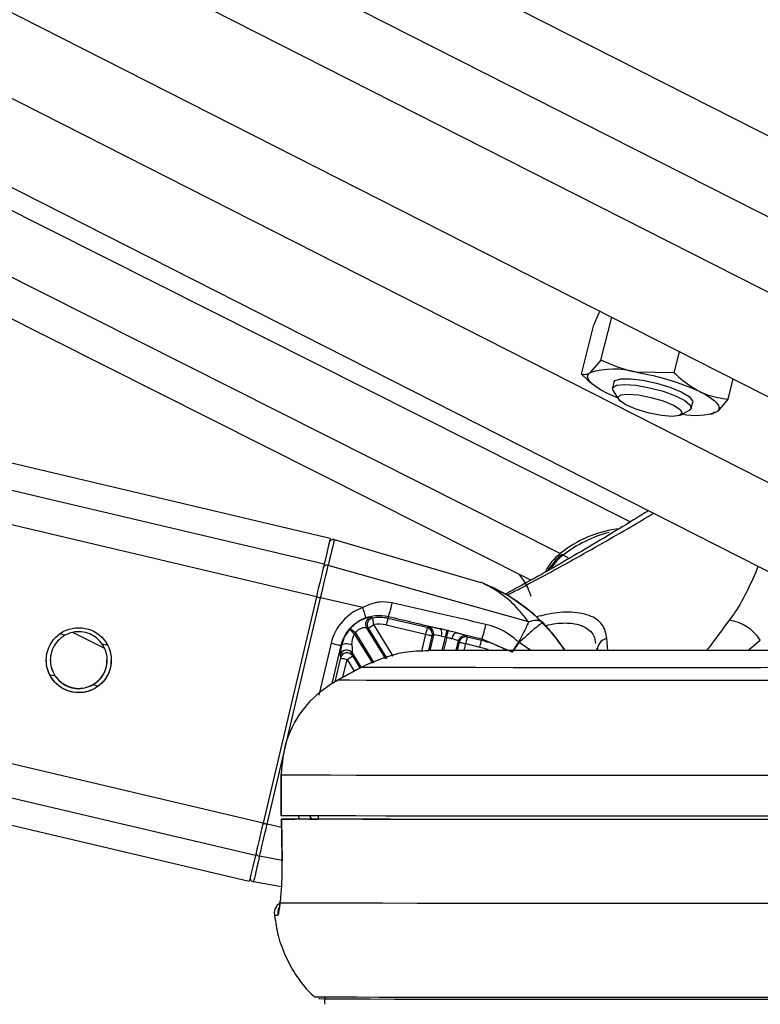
# Paper-space layout 'Wall Base Bracket' of a CAD drawing. Header units: millimetres. Extents: x 61326 to 443956, y 32752 to 406945.
# Tile 15 of 73: x 162989 to 165722, y 143161 to 146797. Entities that reach past the tile are written whole.
import ezdxf

# ---------------------------------------------------------------- set-up
doc = ezdxf.new("R2010")
doc.units = ezdxf.units.MM
doc.layers.add('COMPONENT_GEOMETRY', color=7, linetype='Continuous')
doc.styles.add('SLDTEXTSTYLE1', font='TXT', dxfattribs={"width": 0.75})
doc.dimstyles.new('SLDDIMSTYLE0', dxfattribs={"dimtxt": 2500, "dimasz": 165.1, "dimexe": 0, "dimexo": 0.0625, "dimgap": 625, "dimtad": 0, "dimtih": 1, "dimtoh": 1, "dimdec": 0, "dimlfac": 0.02, "dimrnd": 1e-09, "dimzin": 12, "dimdsep": 46, "dimtxsty": 'SLDTEXTSTYLE1', "dimsah": 1, "dimcen": 0.09, "dimadec": 0, "dimazin": 3, "dimtfac": 1, "dimtdec": 0, "dimtofl": 0, "dimtmove": 0, "dimatfit": 3, "dimfxl": 1, "dimfrac": 2, "dimtolj": 1, "dimtzin": 12, "dimarcsym": 0})

# ---------------------------------------------------------------- blocks, each defined once
blk = doc.blocks.new('_D_25')
at = {"layer": 'COMPONENT_GEOMETRY', "color": 7, "ltscale": 50}
for p, q in [((239589.9, 150850.6), (255467.8, 150850.6)), ((255309, 150850.6), (255309, 97466.8)), ((255309, 40114.2), (255309, 93498)), ((96763.2, 40114.2), (255467.8, 40114.2))]:
    blk.add_line(p, q, dxfattribs=at)
for points in [[(255309, 150850.6), (255283.6, 150685.5), (255334.4, 150685.5)], [(255309, 40114.2), (255334.4, 40279.3), (255283.6, 40279.3)]]:
    blk.add_solid(points, dxfattribs=at)
at = {"layer": 'COMPONENT_GEOMETRY', "color": 7, "ltscale": 50, "insert": (251614.6, 96720.7), "char_height": 2500, "attachment_point": 1, "style": 'SLDTEXTSTYLE1'}
blk.add_mtext('2215', dxfattribs=at)

psp = doc.layouts.new('Wall Base Bracket')

# ---------------------------------------------------------------- linework, layer by layer
at = {"color": 8, "linetype": 'Continuous', "lineweight": 25, "ltscale": 50}
for p, q in [((155256.06, 151397.03), (167293.1, 145285.7)), ((155836.92, 151402.09), (167292.7, 145585.87)), ((164875.1, 144727.13), (151685.12, 151365.99)), ((164984.29, 144825.76), (151985.09, 151368.59)), ((153357.33, 151380.52), (166368.91, 144774.41)), ((154719.35, 151392.36), (167293.47, 145008.35)), ((164084.18, 144666.04), (136246.37, 151232.23)), ((164112.44, 144785.93), (136763.98, 151236.7)), ((163858.77, 143710.49), (132120.87, 151196.6)), ((163887.04, 143830.21), (132637.8, 151201.07)), ((165017.06, 144807.58), (164994.99, 144819.82)), ((164367.9, 144446.8), (164296.09, 144562.95)), ((164920.94, 144569.22), (164914.43, 144574.75)), ((163155.97, 144523.71), (163135.88, 144528.45)), ((164292.08, 144420.5), (164224.97, 144529.04)), ((164228.12, 144532.67), (164296.52, 144422.04)), ((164274.85, 144549.79), (164343.72, 144438.41)), ((164487.17, 144527.6), (164472.5, 144465.41)), ((163313.78, 144486.49), (163293.61, 144491.24)), ((164138.29, 144494.66), (164092.99, 144302.63)), ((164498.79, 144468.12), (164511.46, 144521.84)), ((164548.77, 144467.85), (164560.54, 144517.76)), ((164565.02, 144516.72), (164553.49, 144467.83)), ((164610.67, 144498.44), (164603.41, 144467.66)), ((164629.04, 144467.59), (164634.97, 144492.74)), ((164875.13, 144467.18), (164832.54, 144496.75)), ((165160.07, 144467), (165156.02, 144511.68)), ((165676.8, 144467), (165722.32, 144505.85)), ((164142.15, 144346.21), (164175.13, 144486.02)), ((164172.77, 144440.03), (164152.02, 144352.05)), ((164181.62, 144368.84), (164197.07, 144434.33)), ((164197.07, 144434.33), (164223.38, 144391.78)), ((164245.27, 144403.81), (164218.3, 144447.42)), ((163120.33, 144372.62), (163100.32, 144377.34)), ((163277.18, 144335.62), (163257.98, 144340.15)), ((164066.72, 143845.18), (164059.4, 143856.97)), ((163955.36, 143814.1), (163902.39, 143826.59)), ((163957.37, 143691.67), (163874.29, 143707.52))]:
    psp.add_line(p, q, dxfattribs=at)
at = {"color": 7, "linetype": 'Continuous', "lineweight": 25, "ltscale": 50}
for p, q in [((165242.46, 144942.36), (152466.62, 151372.78)), ((152722.14, 151375), (166073.64, 144596.3)), ((153970.88, 151385.85), (167294, 144621.57)), ((164134.83, 144881.27), (137175.46, 151240.26)), ((131712.77, 151193.08), (163836.39, 143615.99)), ((165134.05, 145539.36), (165174.26, 145697.78)), ((165062.17, 145487.85), (165108.44, 145670.13)), ((165404.63, 145493.39), (165424.29, 145570.84)), ((165134.05, 145539.36), (165092.77, 145492.59)), ((165062.17, 145487.85), (165084.94, 145466.7)), ((165404.63, 145493.39), (165264, 145495.36)), ((165603.33, 145395.9), (165622.23, 145470.34)), ((165084.85, 145466.77), (165101.95, 145451.83)), ((165182.03, 145457.77), (165176.53, 145436.1)), ((165178.83, 145426.42), (165198.65, 145395.3)), ((165467.31, 145362.29), (165472.8, 145383.95)), ((165428.4, 145336.98), (165460.67, 145354.88)), ((165540.36, 145340.54), (165549.97, 145342.7)), ((165549.02, 145347.11), (165562.06, 145349.13)), ((164150, 144876.84), (164690.31, 144719.13)), ((164867.2, 144573.32), (164127.65, 144781.65)), ((164084.18, 144666.04), (163887.04, 143830.21)), ((163902.39, 143826.59), (164099.55, 144662.42)), ((164254.91, 144625.78), (164099.55, 144662.42)), ((164342.08, 144561.82), (164487.17, 144527.6)), ((164349.54, 144593.25), (164347.81, 144586.09)), ((164492.9, 144551.87), (164347.81, 144586.09)), ((163185.99, 144534.54), (163301.62, 144476.33)), ((164340.06, 144437.14), (164268.88, 144552.26)), ((164268.88, 144552.26), (164274.85, 144549.79)), ((164497.38, 144554.55), (164492.9, 144551.87)), ((164566.11, 144541.86), (164542.88, 144547.08)), ((164601.3, 144533.12), (164694.73, 144510.81)), ((164515.95, 144524.52), (164502.64, 144468.09)), ((164511.46, 144521.84), (164515.95, 144524.52)), ((164545.47, 144520.85), (164560.54, 144517.76)), ((164599.61, 144467.67), (164607.9, 144502.83)), ((164607.9, 144502.83), (164610.67, 144498.44)), ((164634.97, 144492.74), (164687.5, 144480.35)), ((164640.7, 144517.01), (164637.93, 144521.4)), ((164693.24, 144504.61), (164640.7, 144517.01)), ((164694.73, 144510.81), (164693.24, 144504.61)), ((164694.73, 144510.81), (164805.6, 144462.73)), ((164832.4, 144496.82), (164832.21, 144496.98)), ((164832.54, 144496.75), (164832.4, 144496.82)), ((164175.13, 144486.02), (164177.09, 144485.62)), ((164216.75, 144456.95), (164248.6, 144405.42)), ((164218.3, 144447.42), (164216.75, 144456.95)), ((165118.32, 144476.06), (165120.24, 144467.89)), ((164171.21, 144449.55), (164172.77, 144440.03)), ((164248.04, 144405.33), (164161.52, 144357.8)), ((164161.56, 144357.7), (164248.08, 144405.24)), ((164248.08, 144405.24), (164248.02, 144405.36)), ((164161.56, 144357.7), (164161.51, 144357.81)), ((163953.76, 144007.47), (163953.97, 143857.47)), ((163954.23, 144007.46), (163953.76, 144007.47)), ((163954.43, 143857.46), (163954.23, 144007.46)), ((163953.97, 143857.47), (163954.43, 143857.46)), ((163954.84, 143844.96), (163957.38, 143690.73)), ((163955.18, 143844.96), (163955.39, 143844.97)), ((164091.16, 143845.22), (164004.72, 143845.1)), ((164058.94, 143845.03), (164091.16, 143845.07)), ((164090.92, 143857.56), (164091.16, 143844.87)), ((163957.72, 143690.6), (163957.26, 143690.72)), ((163955.56, 143594.39), (163851.94, 143613.17)), ((163950.58, 143535.06), (163950.75, 143543.04))]:
    psp.add_line(p, q, dxfattribs=at)
at = {"color": 7, "linetype": 'Continuous', "lineweight": 25, "ltscale": 50, "flags": 128}
for points in [[(165156.19, 145418.09), (165135.19, 145429.14), (165117.48, 145440.04), (165103.37, 145450.61), (165093.08, 145460.68), (165086.81, 145470.06), (165084.66, 145478.6), (165086.66, 145486.15), (165092.77, 145492.59)], [(165182.03, 145457.77), (165186.63, 145463.9), (165207.9, 145470.46), (165243.58, 145471.04), (165289.37, 145465.56), (165339.75, 145454.69), (165388.64, 145439.75), (165430.15, 145422.52), (165459.27, 145405.09), (165472.48, 145389.57), (165472.8, 145383.95)], [(165264, 145495.36), (165295.13, 145489.52), (165326.81, 145482.52), (165358.51, 145474.45), (165389.66, 145465.47), (165419.76, 145455.73), (165448.27, 145445.38), (165474.72, 145434.62), (165498.64, 145423.63)], [(165178.83, 145426.42), (165177.26, 145438.02), (165191.83, 145446.82), (165222.09, 145449.88)], [(165222.09, 145449.88), (165264.39, 145446.82), (165313.62, 145438.02), (165363.86, 145424.54), (165409.03, 145408), (165443.7, 145390.4), (165463.69, 145373.86), (165466.57, 145360.37), (165460.67, 145354.88)], [(165195.13, 145400.83), (165180.11, 145407.09), (165156.19, 145418.09)], [(165233.92, 145414.42), (165273.2, 145411.27), (165318.88, 145402.32), (165364.03, 145388.92), (165401.76, 145373.11), (165426.31, 145357.29), (165433.97, 145343.89), (165423.56, 145334.93), (165396.67, 145331.79), (165357.39, 145334.93), (165311.7, 145343.89), (165266.55, 145357.29), (165228.83, 145373.11), (165204.27, 145388.92), (165196.61, 145402.32), (165207.03, 145411.27), (165233.92, 145414.42)], [(165498.64, 145423.63), (165519.64, 145412.58), (165537.35, 145401.68), (165551.47, 145391.11), (165561.75, 145381.04), (165568.02, 145371.66), (165570.17, 145363.12), (165568.17, 145355.56), (165562.06, 145349.13)], [(164134.83, 144881.27), (164134.83, 144881.27), (164133.39, 144875.05), (164129.11, 144856.76), (164122.07, 144826.83), (164112.44, 144785.93)], [(164150, 144876.84), (164149.64, 144875.25), (164148.56, 144870.63), (164146.78, 144862.99), (164144.28, 144852.37), (164141.11, 144838.84), (164137.26, 144822.48), (164132.77, 144803.38), (164127.65, 144781.65)], [(164112.44, 144785.93), (164109.88, 144775.04), (164106.94, 144762.56), (164103.67, 144748.7), (164100.12, 144733.64), (164096.35, 144717.61), (164092.39, 144700.84), (164088.31, 144683.56), (164084.18, 144666.04)], [(164099.55, 144662.42), (164103.65, 144679.84), (164107.71, 144697.02), (164111.64, 144713.7), (164115.4, 144729.65), (164118.92, 144744.62), (164122.18, 144758.41), (164125.1, 144770.81), (164127.65, 144781.65)], [(164084.18, 144666.06), (164084.48, 144665.98), (164085.37, 144665.77), (164086.81, 144665.43), (164088.73, 144664.97), (164091.07, 144664.41), (164093.72, 144663.79), (164096.59, 144663.11), (164099.55, 144662.42)], [(164274.85, 144549.79), (164275.44, 144550.16), (164276.77, 144550.99), (164278.8, 144552.25), (164281.45, 144553.89), (164284.63, 144555.86), (164288.2, 144558.08), (164292.08, 144560.47), (164296.09, 144562.95)], [(164296.09, 144562.95), (164295.23, 144567.59), (164294.4, 144572.06), (164293.64, 144576.2), (164292.96, 144579.87), (164292.39, 144582.92), (164291.97, 144585.26), (164291.68, 144586.79), (164291.55, 144587.47)], [(164347.81, 144586.09), (164347.65, 144585.42), (164347.29, 144583.9), (164346.74, 144581.59), (164346.03, 144578.56), (164345.17, 144574.94), (164344.2, 144570.84), (164343.16, 144566.42), (164342.08, 144561.82)], [(164205.79, 144545), (164206.33, 144544.56), (164207.54, 144543.57), (164209.36, 144542.05), (164211.75, 144540.06), (164214.62, 144537.67), (164217.85, 144534.97), (164221.34, 144532.06), (164224.97, 144529.04)], [(164209.62, 144549.4), (164210.13, 144548.93), (164211.29, 144547.89), (164213.06, 144546.3), (164215.36, 144544.21), (164218.13, 144541.71), (164221.26, 144538.89), (164224.63, 144535.84), (164228.12, 144532.67)], [(164492.9, 144551.87), (164492.73, 144551.2), (164492.38, 144549.68), (164491.83, 144547.37), (164491.12, 144544.34), (164490.26, 144540.71), (164489.29, 144536.62), (164488.25, 144532.19), (164487.17, 144527.6)], [(164487.17, 144527.6), (164491.76, 144526.52), (164496.18, 144525.47), (164500.28, 144524.5), (164503.92, 144523.64), (164506.94, 144522.92), (164509.26, 144522.37), (164510.79, 144522), (164511.46, 144521.84)], [(164560.54, 144517.76), (164561.54, 144522.1), (164562.51, 144526.3), (164563.42, 144530.22), (164564.23, 144533.75), (164564.93, 144536.76), (164565.48, 144539.16), (164565.88, 144540.88), (164566.11, 144541.86)], [(164565.02, 144516.72), (164566.02, 144521.05), (164566.98, 144525.24), (164567.89, 144529.16), (164568.7, 144532.68), (164569.39, 144535.69), (164569.95, 144538.1), (164570.35, 144539.82), (164570.58, 144540.81)], [(164584.6, 144511.44), (164585.99, 144515.98), (164587.71, 144520.25), (164589.72, 144524.12), (164591.95, 144527.43), (164594.31, 144530.07), (164596.7, 144531.93), (164599.07, 144532.97), (164601.3, 144533.12)], [(164138.29, 144494.66), (164145.34, 144493), (164152.09, 144491.41), (164158.3, 144489.95), (164163.78, 144488.67), (164168.34, 144487.6), (164171.82, 144486.79), (164174.11, 144486.26), (164175.13, 144486.02)], [(164177.09, 144485.62), (164178.84, 144488.47), (164182.02, 144490.79), (164186.41, 144492.43), (164191.74, 144493.28), (164197.67, 144493.28), (164203.84, 144492.46), (164209.85, 144490.83), (164215.33, 144488.53)], [(164610.67, 144498.44), (164611.35, 144498.28), (164612.87, 144497.93), (164615.19, 144497.39), (164618.22, 144496.68), (164621.85, 144495.83), (164625.95, 144494.86), (164630.38, 144493.82), (164634.97, 144492.74)], [(164640.7, 144517.01), (164640.54, 144516.34), (164640.18, 144514.82), (164639.64, 144512.5), (164638.92, 144509.48), (164638.06, 144505.85), (164637.1, 144501.75), (164636.05, 144497.33), (164634.97, 144492.74)], [(164687.5, 144480.35), (164688.58, 144484.94), (164689.63, 144489.36), (164690.59, 144493.46), (164691.45, 144497.09), (164692.17, 144500.11), (164692.71, 144502.42), (164693.07, 144503.94), (164693.24, 144504.61)], [(164172.77, 144440.03), (164173.45, 144439.88), (164174.98, 144439.52), (164177.29, 144438.98), (164180.32, 144438.27), (164183.96, 144437.42), (164188.05, 144436.45), (164192.48, 144435.41), (164197.07, 144434.33)], [(164197.07, 144434.33), (164201.08, 144436.81), (164204.95, 144439.2), (164208.53, 144441.41), (164211.71, 144443.37), (164214.35, 144445), (164216.38, 144446.25), (164217.71, 144447.07), (164218.3, 144447.42)], [(167165.76, 144405.24), (166910.13, 144404.96), (166658.79, 144404.71), (166413.15, 144404.5), (166174.62, 144404.32), (165944.54, 144404.17), (165724.21, 144404.06), (165514.88, 144403.98), (165317.73, 144403.95), (165133.87, 144403.95), (164964.35, 144403.98), (164810.11, 144404.06), (164672.05, 144404.17), (164550.93, 144404.32), (164447.44, 144404.5), (164362.17, 144404.71), (164295.59, 144404.96), (164248.08, 144405.24)], [(167165.91, 144357.7), (166916.86, 144357.43), (166671.64, 144357.18), (166431.51, 144356.97), (166197.69, 144356.78), (165971.37, 144356.63), (165753.72, 144356.51), (165545.84, 144356.43), (165348.78, 144356.38), (165163.56, 144356.36), (164991.11, 144356.38), (164832.34, 144356.43), (164688.02, 144356.51), (164558.91, 144356.63), (164445.66, 144356.78), (164348.85, 144356.97), (164268.98, 144357.18), (164206.44, 144357.43), (164161.56, 144357.7)], [(167163.07, 144007.46), (166910.29, 144007.18), (166661.06, 144006.93), (166416.55, 144006.7), (166177.89, 144006.51), (165946.23, 144006.35), (165722.62, 144006.21), (165508.12, 144006.11), (165303.73, 144006.05), (165110.4, 144006.02), (164929.05, 144006.02), (164760.52, 144006.05), (164605.6, 144006.11), (164465.01, 144006.21), (164339.41, 144006.35), (164229.38, 144006.51), (164135.46, 144006.7), (164058.06, 144006.93), (163997.56, 144007.18), (163954.23, 144007.46)], [(167163.27, 143857.46), (166910.49, 143857.18), (166661.26, 143856.93), (166416.74, 143856.7), (166178.1, 143856.51), (165946.42, 143856.35), (165722.82, 143856.21), (165508.32, 143856.12), (165303.93, 143856.05), (165110.6, 143856.01), (164929.25, 143856.01), (164760.73, 143856.05), (164605.8, 143856.12), (164465.21, 143856.21), (164339.61, 143856.35), (164229.58, 143856.51), (164135.65, 143856.7), (164058.26, 143856.93), (163997.76, 143857.18), (163954.43, 143857.46)], [(163957.72, 143690.6), (163956.08, 143790.57), (163955.18, 143844.96)], [(167157.96, 143844.96), (166891.88, 143844.66), (166629.84, 143844.4), (166373.19, 143844.17), (166123.27, 143843.97), (165881.38, 143843.8), (165648.76, 143843.68), (165426.64, 143843.58), (165216.15, 143843.53), (165018.39, 143843.51), (164834.4, 143843.53), (164665.11, 143843.58), (164511.42, 143843.68), (164374.12, 143843.8), (164253.91, 143843.97), (164151.43, 143844.17), (164067.21, 143844.4), (164001.67, 143844.66), (163955.18, 143844.96)], [(167105.28, 143845.03), (166853.99, 143844.75), (166606.7, 143844.51), (166364.62, 143844.3), (166128.95, 143844.11), (165900.83, 143843.96), (165681.38, 143843.84), (165471.67, 143843.76), (165272.75, 143843.71), (165085.57, 143843.69), (164911.07, 143843.71), (164750.09, 143843.76), (164603.42, 143843.84), (164471.79, 143843.96), (164355.83, 143844.11), (164256.12, 143844.3), (164173.14, 143844.51), (164107.31, 143844.75), (164058.94, 143845.03)], [(163887.04, 143830.21), (163882.9, 143812.69), (163878.83, 143795.42), (163874.87, 143778.66), (163871.09, 143762.65), (163867.54, 143747.62), (163864.28, 143733.79), (163861.34, 143721.35), (163858.77, 143710.49)], [(163874.29, 143707.52), (163876.84, 143718.33), (163879.77, 143730.69), (163883.02, 143744.45), (163886.54, 143759.4), (163890.3, 143775.33), (163894.24, 143791.99), (163898.29, 143809.16), (163902.39, 143826.59)], [(163858.77, 143710.49), (163849.15, 143669.79), (163842.12, 143640.06), (163837.82, 143621.99), (163836.39, 143615.99)], [(163874.29, 143707.52), (163869.18, 143685.89), (163864.69, 143666.89), (163860.84, 143650.63), (163857.66, 143637.2), (163855.16, 143626.69), (163853.38, 143619.16), (163852.3, 143614.64), (163851.94, 143613.17)], [(167240.98, 143535.06), (166979.74, 143534.76), (166721.94, 143534.5), (166468.86, 143534.26), (166221.77, 143534.05), (165981.89, 143533.88), (165750.41, 143533.74), (165528.49, 143533.63), (165317.24, 143533.56), (165117.7, 143533.53), (164930.87, 143533.53), (164757.68, 143533.56), (164599, 143533.63), (164455.61, 143533.74), (164328.21, 143533.88), (164217.46, 143534.05), (164123.9, 143534.26), (164048, 143534.5), (163990.13, 143534.76), (163950.58, 143535.06)], [(165927.95, 143186.24), (165712.85, 143186.13), (165507.29, 143186.04), (165312.27, 143186), (165128.74, 143185.98), (164957.61, 143186), (164799.68, 143186.04), (164655.75, 143186.13), (164526.5, 143186.24), (164412.58, 143186.39), (164314.53, 143186.57), (164232.83, 143186.78), (164167.88, 143187.02), (164120, 143187.28), (164089.42, 143187.58), (164076.28, 143187.9), (164075.74, 143187.98)], [(165836.73, 143179.05), (165624.63, 143178.94), (165422.72, 143178.88), (165232.01, 143178.84), (165053.45, 143178.84), (164887.93, 143178.88), (164736.27, 143178.94), (164599.24, 143179.05), (164477.5, 143179.18), (164371.68, 143179.35), (164282.29, 143179.54), (164209.79, 143179.77), (164154.53, 143180.03), (164116.79, 143180.31), (164096.75, 143180.63), (164093.28, 143180.82)]]:
    psp.add_lwpolyline(points, dxfattribs=at)
at = {"color": 8, "linetype": 'Continuous', "lineweight": 25, "ltscale": 50, "flags": 128}
for points in [[(164701.04, 144715.46), (164795.05, 144669.03), (164879.98, 144607.53), (164953.43, 144532.71), (164999.57, 144469.35)], [(164687.5, 144480.35), (164702.9, 144476.3), (164717.4, 144471.7)], [(163887.04, 143830.23), (163887.34, 143830.16), (163888.22, 143829.94), (163889.65, 143829.6), (163891.58, 143829.15), (163893.93, 143828.59), (163896.58, 143827.96), (163899.44, 143827.29), (163902.39, 143826.59)]]:
    psp.add_lwpolyline(points, dxfattribs=at)
at = {"color": 7, "linetype": 'Continuous', "lineweight": 25, "ltscale": 2500}
psp.add_circle((163206.98, 144431.78), 120, dxfattribs=at)
for centre, radius, start, end in [((165183.02, 145207.48), 299.05, 74.28837, 107.56433), ((165480.94, 145589.33), 253.53, 259.36065, 288.65927), ((165252.57, 144492.24), 428.03, 97.61904, 128.81337), ((165278.3, 144457.89), 459.63, 104.2959, 128.05267), ((164145.79, 144862.45), 14.99, 73.70154, 166.76293), ((165108.88, 144665.79), 202.76, 127.91485, 152.38657), ((164122.65, 144768.55), 14.02, 69.07797, 160.11218), ((164655.2, 144598.87), 125.27, 68.53548, 73.72533), ((164082.78, 144694.84), 285.45, 339.15145, 349.69678), ((164021.28, 144531.62), 251.89, 13.11893, 21.94946), ((164290.25, 144565.33), 25.05, 103.41024, 211.45913), ((164296.23, 144562.86), 25.05, 100.7465, 211.43492), ((164316.4, 144452.89), 136.86, 76.73077, 100.45908), ((164316.39, 144452.99), 111.82, 76.7227, 100.46353), ((164418.12, 144615.86), 295.89, 339.20319, 349.8612), ((165584.72, 144416.7), 163.96, 32.93576, 82.03159), ((164318.63, 144450.62), 147.11, 137.81782, 140.08666), ((164306.39, 144461.42), 105.84, 137.6893, 140.29344), ((164487.06, 144527.51), 25.05, 346.91111, 76.52495), ((164491.56, 144530.19), 25.04, 346.90665, 76.55268), ((164520.25, 144531.6), 27.42, 336.90993, 34.36161), ((164632.26, 144497), 25.05, 76.90749, 166.54416), ((164635.03, 144492.61), 25.05, 76.91116, 166.54049), ((164615.7, 144176.24), 337.41, 61.53616, 76.71507), ((165165.16, 144467.7), 44.92, 101.73819, 179.7585), ((164195.56, 144443.53), 25.08, 32.35247, 166.09942), ((164197.12, 144434.01), 25.08, 32.34416, 166.11103), ((163875.67, 143721.47), 14.01, 173.2237, 264.35944), ((163854.61, 143627.93), 15, 166.72236, 259.74151)]:
    psp.add_arc(centre, radius, start, end, dxfattribs=at)
at = {"color": 8, "linetype": 'Continuous', "lineweight": 25, "ltscale": 2500}
for centre, radius, start, end in [((165113.95, 144665.62), 194.76, 127.65101, 147.04151), ((164991.25, 144815.08), 6.04, 51.76164, 116.2963), ((163991.23, 143495.28), 50.14, 154.43753, 186.27067), ((163939.86, 143641.29), 151.5, 265.81438, 270.57779)]:
    psp.add_arc(centre, radius, start, end, dxfattribs=at)
at = {"color": 7, "linetype": 'Continuous', "lineweight": 25, "ltscale": 2500}
for centre, major_axis, ratio, start_param, end_param in [((164317.94, 144452.3), (148.34, 109.85), 0.9999301, 1.2819391, 2.2726048), ((164472.25, 144134.14), (-391.9, 486.89), 0.9999438, 4.605005, 4.8046575), ((164472.25, 144133.54), (492.93, 384.27), 0.9999434, 6.1925107, 6.3910819), ((164565.38, 144538.32), (68.13, -16.07), 0.0510995, 1.9192292, 3.0889224), ((164559.64, 144514.02), (43.8, -10.33), 0.0802149, 1.919228, 3.0889212), ((164569.85, 144537.26), (68.13, -16.07), 0.0510995, 0.0520495, 1.1030227), ((164564.11, 144512.96), (43.8, -10.33), 0.0802149, 0.0520483, 1.1030215), ((164194.05, 144545.54), (22.61, 96.44), 0.036791, 2.2498983, 3.0530667), ((164218.35, 144539.81), (1.32, 83.32), 0.0336101, 2.2343358, 3.0375042)]:
    psp.add_ellipse(centre, major_axis=major_axis, ratio=ratio, start_param=start_param, end_param=end_param, dxfattribs=at)
at = {"color": 8, "linetype": 'Continuous', "lineweight": 25, "ltscale": 2500}
psp.add_ellipse((164191.67, 143916.99), major_axis=(148.34, 109.85), ratio=0.9999301, start_param=2.8346952, end_param=2.9041183, dxfattribs=at)
at = {"color": 7, "linetype": 'Continuous', "lineweight": 25, "ltscale": 50}
for points, knots in [([(165130.74, 145721.02), (165129.8, 145719.17), (165122.46, 145704.63), (165114.97, 145686.2), (165108.44, 145670.13)], [0, 0, 0, 0, 0.12760505, 1, 1, 1, 1]), ([(165264, 145495.36), (165260.8, 145495.93), (165215.2, 145503.98), (165173.15, 145522.31), (165134.05, 145539.36)], [0, 0, 0, 0, 0.0701858, 1, 1, 1, 1]), ([(165092.77, 145492.59), (165091.93, 145492), (165079.85, 145483.6), (165070.69, 145485.8), (165062.17, 145487.85)], [0, 0, 0, 0, 0.07019102, 1, 1, 1, 1]), ([(165404.63, 145493.39), (165412.17, 145486.12), (165441.42, 145457.91), (165474.26, 145438.24), (165498.64, 145423.63)], [0, 0, 0, 0, 0.2575105, 1, 1, 1, 1]), ([(165498.64, 145423.63), (165507.76, 145419.51), (165541.68, 145404.17), (165577.29, 145399.39), (165603.33, 145395.9)], [0, 0, 0, 0, 0.2686428, 1, 1, 1, 1]), ([(165562.06, 145349.13), (165562.92, 145349.76), (165575.14, 145358.76), (165589.75, 145378), (165603.33, 145395.9)], [0, 0, 0, 0, 0.0701883, 1, 1, 1, 1]), ([(165309.86, 144984.09), (165291.48, 144972.6), (165205.96, 144919.15), (165050.02, 144825.65), (164887.39, 144732.42), (164801.38, 144686.48), (164781.27, 144675.73)], [0, 0, 0, 0, 0.117767, 0.547936, 0.8942716, 1, 1, 1, 1]), ([(164148.98, 144876.88), (164148.47, 144877.08), (164147.07, 144877.59), (164145.6, 144877.33), (164144.67, 144877.17)], [0, 0, 0, 0, 0.3730867, 1, 1, 1, 1]), ([(164988.58, 144820.49), (164982.35, 144815.54), (164968.98, 144804.9), (164958.34, 144789.89), (164952.65, 144781.87)], [0, 0, 0, 0, 0.4654879, 1, 1, 1, 1]), ([(164952.65, 144781.87), (164948.38, 144777.36), (164943.19, 144771.89), (164940.1, 144764.88), (164939.56, 144763.66)], [0, 0, 0, 0, 0.8257877, 1, 1, 1, 1]), ([(164877.03, 144666.32), (164873.41, 144676.32), (164863.52, 144703.71), (164847.41, 144730.16), (164834.89, 144745.42), (164833.24, 144747.43)], [0, 0, 0, 0, 0.3329551, 0.9120186, 1, 1, 1, 1]), ([(164867.2, 144573.32), (164850.53, 144594.29), (164816.85, 144636.67), (164759.05, 144683.64), (164711.54, 144709.81), (164691.68, 144718.52), (164690.69, 144718.96), (164690.31, 144719.13)], [0, 0, 0, 0, 0.2905369, 0.5871143, 0.8904206, 0.9584516, 1, 1, 1, 1]), ([(164701.04, 144715.46), (164701.56, 144715.25), (164702.99, 144714.68), (164730.85, 144703.43), (164786.02, 144675.72), (164860.05, 144627.22), (164901.64, 144587.21), (164920.94, 144568.65)], [0, 0, 0, 0, 0.034606, 0.0965547, 0.4099102, 0.7262693, 1, 1, 1, 1]), ([(164363.63, 144643.79), (164347.93, 144645.8), (164327.12, 144648.48), (164290.17, 144642.17), (164270.2, 144632.89), (164254.91, 144625.78)], [0, 0, 0, 0, 0.4178558, 0.5540561, 1, 1, 1, 1]), ([(164709.39, 144563.78), (164650.97, 144577.23), (164535.7, 144603.76), (164420.46, 144630.57), (164363.63, 144643.79)], [0, 0, 0, 0, 0.5067538, 1, 1, 1, 1]), ([(164266.6, 144588.8), (164278.28, 144592.17), (164305.47, 144600.02), (164333.54, 144595.71), (164349.54, 144593.25)], [0, 0, 0, 0, 0.4297567, 1, 1, 1, 1]), ([(164175.13, 144486.02), (164179.31, 144498.92), (164188.51, 144527.28), (164218.63, 144563.33), (164248.06, 144581.82), (164264.89, 144588.15), (164266.6, 144588.8)], [0, 0, 0, 0, 0.2827629, 0.6219654, 0.9615838, 1, 1, 1, 1]), ([(164284.44, 144589.7), (164283.06, 144589.74), (164281.48, 144589.79), (164274.12, 144588.52), (164262.71, 144585.65), (164242.12, 144576.48), (164223.26, 144563.45), (164213.33, 144553.22), (164209.62, 144549.4)], [0, 0, 0, 0, 0.1768543, 0.2007943, 0.4112527, 0.6408974, 0.8659288, 1, 1, 1, 1]), ([(164291.55, 144587.47), (164289.88, 144588.01), (164287.48, 144588.78), (164285.15, 144589.49), (164284.44, 144589.7)], [0, 0, 0, 0, 0.6988049, 1, 1, 1, 1]), ([(164349.54, 144593.25), (164411.48, 144578.45), (164475.93, 144563.06), (164540.37, 144547.68), (164542.88, 144547.08)], [0, 0, 0, 0, 0.9610581, 1, 1, 1, 1]), ([(164830.38, 144498.33), (164827.58, 144500.9), (164803.74, 144522.87), (164763.65, 144548.51), (164722.73, 144560.02), (164709.39, 144563.78)], [0, 0, 0, 0, 0.0822816, 0.7008327, 1, 1, 1, 1]), ([(164867.2, 144573.32), (164864.96, 144568.34), (164860.32, 144558.03), (164850.7, 144538.16), (164840.45, 144517.78), (164833.55, 144504.45), (164830.39, 144498.34)], [0, 0, 0, 0, 0.2618235, 0.5417618, 0.7904012, 1, 1, 1, 1]), ([(164920.94, 144568.65), (164918.75, 144568.31), (164914.38, 144567.62), (164895.17, 144552.93), (164875.42, 144536.12), (164855.81, 144518.65), (164841.14, 144504.84), (164832.54, 144496.75)], [0, 0, 0, 0, 0.2607437, 0.5213678, 0.6697115, 0.806484, 1, 1, 1, 1]), ([(164920.94, 144568.65), (164917.37, 144571.39), (164910.59, 144576.6), (164893.01, 144579.64), (164877.07, 144575.74), (164867.2, 144573.32)], [0, 0, 0, 0, 0.297034, 0.5644135, 1, 1, 1, 1]), ([(164920.94, 144569.22), (164920.8, 144569.36), (164920.54, 144569.62), (164920.1, 144570.04), (164919.91, 144570.23)], [0, 0, 0, 0, 0.5553034, 1, 1, 1, 1]), ([(163293.61, 144491.24), (163287.48, 144498.86), (163275.22, 144514.08), (163247.63, 144530.4), (163216.42, 144538.12), (163183.55, 144536.26), (163165.1, 144527.87), (163155.97, 144523.71)], [0, 0, 0, 0, 0.1964463, 0.3926264, 0.5933753, 0.7988053, 1, 1, 1, 1]), ([(164205.79, 144545), (164199.89, 144536.89), (164186.97, 144519.15), (164179.81, 144498.14), (164177.31, 144486.67), (164177.09, 144485.62)], [0, 0, 0, 0, 0.4335779, 0.9480483, 1, 1, 1, 1]), ([(164215.33, 144488.53), (164215.33, 144489.28), (164215.29, 144497.16), (164216.5, 144511.17), (164222.41, 144523.65), (164224.97, 144529.04)], [0, 0, 0, 0, 0.0566976, 0.5921614, 1, 1, 1, 1]), ([(164228.12, 144532.67), (164229.88, 144535.02), (164234.2, 144540.78), (164240.29, 144545.4), (164248.03, 144549.76), (164256.32, 144552.56), (164265.59, 144553.17), (164267.79, 144552.56), (164268.88, 144552.26)], [0, 0, 0, 0, 0.126135, 0.3094271, 0.3352786, 0.5596627, 0.7806437, 1, 1, 1, 1]), ([(164570.58, 144540.81), (164570.23, 144540.9), (164568.74, 144541.24), (164567.25, 144541.59), (164566.11, 144541.86)], [0, 0, 0, 0, 0.23656214, 1, 1, 1, 1]), ([(164601.3, 144533.12), (164598.57, 144533.83), (164588.61, 144536.4), (164578.16, 144538.96), (164570.58, 144540.81)], [0, 0, 0, 0, 0.2743393, 1, 1, 1, 1]), ([(163155.97, 144523.71), (163146.54, 144517.3), (163129.2, 144505.51), (163110.95, 144478.02), (163101.78, 144448.43), (163101.62, 144418.71), (163108.07, 144393.16), (163116.48, 144379.06), (163120.33, 144372.62)], [0, 0, 0, 0, 0.20462936, 0.37634324, 0.54882759, 0.70335366, 0.8642876, 1, 1, 1, 1]), ([(163257.98, 144340.15), (163267.41, 144346.57), (163284.75, 144358.39), (163302.99, 144385.91), (163312.17, 144415.5), (163312.33, 144445.2), (163305.89, 144470.74), (163297.47, 144484.81), (163293.61, 144491.24)], [0, 0, 0, 0, 0.20464, 0.3763397, 0.5488403, 0.7033659, 0.8642688, 1, 1, 1, 1]), ([(164560.54, 144517.76), (164561.68, 144517.49), (164563.17, 144517.15), (164564.67, 144516.8), (164565.02, 144516.72)], [0, 0, 0, 0, 0.763129, 1, 1, 1, 1]), ([(164565.02, 144516.72), (164569.93, 144515.47), (164576.77, 144513.72), (164582.88, 144511.94), (164584.6, 144511.44)], [0, 0, 0, 0, 0.7188355, 1, 1, 1, 1]), ([(164805.61, 144462.72), (164805.82, 144462.93), (164806.25, 144463.35), (164808.01, 144465.64), (164810.48, 144469.06), (164813.67, 144473.59), (164817.39, 144479), (164821.55, 144485.11), (164825.96, 144491.66), (164828.92, 144496.13), (164830.41, 144498.36)], [0, 0, 0, 0, 0.1250374, 0.250009, 0.3750079, 0.4999923, 0.624991, 0.7499845, 0.8749735, 1, 1, 1, 1]), ([(164806.31, 144462.25), (164806.6, 144462.41), (164807.19, 144462.73), (164809.12, 144464.86), (164811.8, 144468.13), (164815.13, 144472.51), (164819.01, 144477.81), (164823.25, 144483.81), (164827.74, 144490.29), (164830.71, 144494.75), (164832.21, 144496.98)], [0, 0, 0, 0, 0.1247572, 0.2500431, 0.3745161, 0.4997811, 0.6245332, 0.7494411, 0.8746601, 1, 1, 1, 1]), ([(164806.31, 144462.25), (164806.61, 144462.4), (164807.22, 144462.7), (164809.87, 144465.5), (164815.02, 144471.93), (164821.97, 144481.56), (164827.94, 144490.14), (164830.91, 144494.6), (164832.4, 144496.82)], [0, 0, 0, 0, 0.1254455, 0.2510087, 0.4999965, 0.749041, 0.8746753, 1, 1, 1, 1]), ([(164806.48, 144462.14), (164806.78, 144462.29), (164807.38, 144462.59), (164809.36, 144464.71), (164812.05, 144467.96), (164815.43, 144472.33), (164819.32, 144477.62), (164823.6, 144483.61), (164828.07, 144490.08), (164831.05, 144494.53), (164832.54, 144496.75)], [0, 0, 0, 0, 0.1249697, 0.2499982, 0.3750087, 0.49999536, 0.62499075, 0.74997362, 0.87497983, 1, 1, 1, 1]), ([(164832.21, 144496.98), (164831.57, 144497.67), (164830.94, 144498.36), (164830.4, 144498.36), (164830.4, 144498.36)], [0, 0, 0, 0, 0.9992626, 1, 1, 1, 1]), ([(164248.08, 144405.24), (164300.91, 144428.8), (164381.26, 144464.63), (164468.5, 144466.49), (164498.39, 144467.13)], [0, 0, 0, 0, 0.65743587, 1, 1, 1, 1]), ([(167169.22, 144468.13), (167148.93, 144468.11), (167054.42, 144468), (166887.49, 144467.83), (166670.75, 144467.62), (166458.99, 144467.44), (166253.15, 144467.29), (166054.3, 144467.16), (165863.37, 144467.06), (165681.33, 144467), (165509.07, 144466.96), (165347.42, 144466.96), (165197.24, 144466.98), (165059.18, 144467.03), (164934.04, 144467.12), (164822.33, 144467.23), (164724.78, 144467.37), (164641.64, 144467.54), (164574.18, 144467.73), (164525.39, 144467.93), (164506.22, 144468.06), (164498.32, 144468.12)], [0, 0, 0, 0, 0.0152236, 0.0709314, 0.1266484, 0.1823638, 0.2380788, 0.2937913, 0.3495025, 0.4052115, 0.4609171, 0.5166184, 0.5723137, 0.628, 0.6836746, 0.7393288, 0.7949538, 0.8505247, 0.9059951, 0.9612495, 1, 1, 1, 1]), ([(163096.95, 144384.03), (163092.95, 144394.09), (163087.1, 144408.84), (163088, 144426.3), (163088.28, 144431.85)], [0, 0, 0, 0, 0.6824367, 1, 1, 1, 1]), ([(163102.89, 144432.53), (163102.7, 144428.35), (163102.06, 144414.47), (163108.27, 144393.86), (163116.55, 144379.77), (163120.33, 144373.33)], [0, 0, 0, 0, 0.1892168, 0.6290276, 1, 1, 1, 1]), ([(163257.98, 144340.86), (163267.44, 144347.28), (163284.83, 144359.07), (163302.74, 144386.53), (163311.64, 144412.1), (163311.21, 144427.58), (163311.06, 144432.7)], [0, 0, 0, 0, 0.3227172, 0.5934608, 0.8654791, 1, 1, 1, 1]), ([(163325.67, 144432.04), (163325.91, 144425.69), (163326.53, 144409.1), (163317.58, 144382.81), (163302.88, 144357.7), (163290.26, 144345.8), (163284.01, 144339.91)], [0, 0, 0, 0, 0.178427, 0.4665284, 0.7356295, 1, 1, 1, 1]), ([(163284.01, 144339.91), (163275.22, 144333.59), (163257.65, 144320.95), (163222.71, 144311.16), (163185.56, 144311.79), (163149, 144324.41), (163118.43, 144348.02), (163103.13, 144370.36), (163097.79, 144382.18), (163096.95, 144384.03)], [0, 0, 0, 0, 0.1547659, 0.3093348, 0.4684968, 0.6367307, 0.8065664, 0.9696923, 1, 1, 1, 1]), ([(163120.33, 144373.33), (163126.47, 144365.71), (163138.73, 144350.49), (163166.32, 144334.18), (163197.53, 144326.45), (163230.4, 144328.31), (163248.85, 144336.71), (163257.98, 144340.86)], [0, 0, 0, 0, 0.1964443, 0.3926647, 0.5933595, 0.7988314, 1, 1, 1, 1]), ([(163120.33, 144372.62), (163126.47, 144364.99), (163138.73, 144349.75), (163166.32, 144333.42), (163197.53, 144325.7), (163230.4, 144327.57), (163248.85, 144335.99), (163257.98, 144340.15)], [0, 0, 0, 0, 0.1964574, 0.3926514, 0.5934021, 0.7988499, 1, 1, 1, 1]), ([(163954.23, 144007.46), (163958.56, 144052.15), (163967.22, 144141.49), (164035.53, 144260.32), (164108.61, 144327.17), (164154.4, 144353.57), (164161.56, 144357.7)], [0, 0, 0, 0, 0.3136643, 0.6271446, 0.941619, 1, 1, 1, 1]), ([(163955.71, 143844.98), (163957.37, 143844.99), (163960.69, 143845.01), (163972.12, 143845.04), (163987.13, 143845.07), (163998.74, 143845.09), (164004.72, 143845.1)], [0, 0, 0, 0, 0.2461332, 0.4924467, 0.7386517, 1, 1, 1, 1]), ([(163950.58, 143535.06), (163951.79, 143545.31), (163954.72, 143570.14), (163957.9, 143623.83), (163957.78, 143668.37), (163957.72, 143690.6)], [0, 0, 0, 0, 0.2603463, 0.6306857, 1, 1, 1, 1]), ([(163952, 143538.09), (163948.17, 143535.24), (163940.01, 143529.17), (163931.49, 143514.88), (163927.4, 143500.49), (163929.27, 143491.8), (163929.87, 143489.02)], [0, 0, 0, 0, 0.2536823, 0.5403628, 0.8530095, 1, 1, 1, 1]), ([(163941.39, 143489.8), (163942.94, 143491.72), (163946.21, 143495.76), (163949.08, 143521.55), (163950.58, 143535.06)], [0, 0, 0, 0, 0.4758732, 1, 1, 1, 1]), ([(163950.75, 143543.04), (163950.48, 143541.03), (163949.01, 143530.18), (163947.79, 143520.31), (163946.27, 143514.17), (163946.59, 143515.13), (163946.62, 143515.2)], [0, 0, 0, 0, 0.1241245, 0.6693009, 0.9735759, 1, 1, 1, 1]), ([(163929.79, 143488.89), (163933.34, 143464.13), (163940.74, 143412.5), (163967.99, 143339.06), (164005.31, 143271.5), (164042.59, 143220.76), (164069.44, 143195.47), (164078.56, 143186.88)], [0, 0, 0, 0, 0.2178061, 0.4542902, 0.6783489, 0.8907334, 1, 1, 1, 1]), ([(164117.89, 143186.3), (164117.13, 143185.32), (164114.57, 143181.98), (164112.92, 143174.22), (164113.45, 143166.22), (164115.77, 143162.19), (164116.43, 143161.05)], [0, 0, 0, 0, 0.1408169, 0.4781539, 0.8527994, 1, 1, 1, 1])]:
    psp.add_open_spline(points, degree=3, knots=knots, dxfattribs=at)
at = {"color": 8, "linetype": 'Continuous', "lineweight": 25, "ltscale": 50}
for points, knots in [([(164787.71, 144671.75), (164806.26, 144681.34), (164889, 144724.12), (165045.91, 144810.23), (165208.18, 144902.83), (165301.33, 144957.69), (165329.35, 144974.19)], [0, 0, 0, 0, 0.0943009, 0.4207799, 0.8257824, 1, 1, 1, 1]), ([(165714.97, 144778.41), (165689.14, 144719.1), (165657.81, 144647.16), (165614.97, 144589.24), (165607.45, 144579.08)], [0, 0, 0, 0, 0.8244685, 1, 1, 1, 1]), ([(165156.02, 144511.68), (165152.88, 144529.89), (165147.09, 144563.48), (165094.56, 144600.6), (165020.58, 144612.15), (164950.15, 144605.34), (164908.46, 144594.53), (164896.88, 144591.53)], [0, 0, 0, 0, 0.2693832, 0.4969612, 0.7277263, 0.9243895, 1, 1, 1, 1]), ([(164928.4, 144558.43), (164929.08, 144558.63), (164955.45, 144566.63), (165002.53, 144571.52), (165046, 144566.03), (165082.82, 144550.8), (165110.07, 144528.95), (165113.1, 144503.28), (165114.3, 144493.09)], [0, 0, 0, 0, 0.00630871, 0.24766387, 0.47598826, 0.52983982, 0.81338601, 1, 1, 1, 1]), ([(165607.45, 144579.08), (165581.76, 144544.21), (165549.9, 144500.97), (165527.77, 144472.48), (165523.49, 144466.97)], [0, 0, 0, 0, 0.8064967, 1, 1, 1, 1])]:
    psp.add_open_spline(points, degree=3, knots=knots, dxfattribs=at)

# ---------------------------------------------------------------- dimensions: what is measured, and where the dimension line sits
at = {"layer": 'COMPONENT_GEOMETRY', "color": 7, "ltscale": 50}
dim = psp.add_linear_dim(base=(255309.01, 40114.24), p1=(239526.37, 150850.58), p2=(96699.72, 40114.24), angle=90, dimstyle='SLDDIMSTYLE0', dxfattribs=at)
dim.commit()
dim.dimension.update_dxf_attribs({"geometry": '_D_25', "text_midpoint": (255309.01, 95482.41), "dimtype": 160})

doc.saveas('drawing.dxf')
